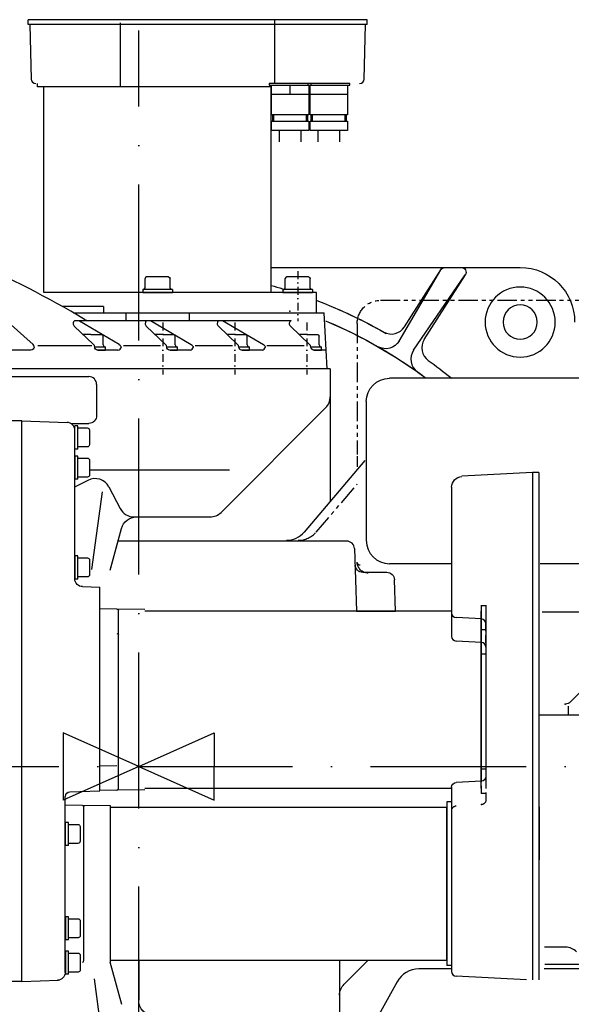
# Model space of a CAD drawing. Extents: x 98 to 2541, y 521 to 1479.
# Tile 4 of 6: x 1824 to 2178, y 847 to 1479. Entities that reach past the tile are written whole.
import ezdxf

# ---------------------------------------------------------------- set-up
doc = ezdxf.new("R2010")
doc.units = 0
doc.header["$LTSCALE"] = 10
for name, pattern in [('DASHDOT', [1, 0.5, -0.25, 0, -0.25]), ('DASHED', [0.75, 0.5, -0.25]), ('GEN7', [15, 10, -2.5, 0, -2.5]), ('PHANTOM', [2.5, 1.25, -0.25, 0.25, -0.25, 0.25, -0.25])]:
    doc.linetypes.add(name, pattern=pattern)
doc.layers.get('0').update_dxf_attribs({"linetype": 'CONTINUOUS'})
doc.layers.add('4', color=3, linetype='CONTINUOUS')
doc.layers.add('7', color=4, linetype='GEN7')

msp = doc.modelspace()

# ---------------------------------------------------------------- linework, layer by layer
at = {"linetype": 'CONTINUOUS'}
for p, q in [((2046.77, 1479), (1829.06, 1479)), ((1829.06, 1476), (1829.06, 1479)), ((2046.77, 1479), (1829.06, 1479)), ((1829.06, 1476), (1829.06, 1479)), ((1987.13, 1479), (1987.13, 1438)), ((1987.13, 1479), (1987.13, 1438)), ((2046.77, 1476), (2046.77, 1479)), ((2046.77, 1476), (2046.77, 1479)), ((2046.77, 1476), (1829.06, 1476)), ((2046.77, 1476), (1829.06, 1476)), ((1830.06, 1476, -0.27), (1830.98, 1440.92, -0.27)), ((1830.06, 1476, -0.27), (1830.98, 1440.92, -0.27)), ((1888.13, 1477), (1888.13, 1436)), ((1888.13, 1477), (1888.13, 1436)), ((2044.85, 1440.92, -0.27), (2045.77, 1476, -0.27)), ((2044.85, 1440.92, -0.27), (2045.77, 1476, -0.27)), ((1835.06, 1436), (1835.06, 1438)), ((1835.06, 1436), (1835.06, 1438)), ((1924.44, 1436), (1835.06, 1436)), ((1924.44, 1436), (1835.06, 1436)), ((1839.13, 1304), (1839.13, 1436)), ((1985.13, 1436), (1839.13, 1436)), ((1985.13, 1436), (1964.06, 1436)), ((1985.13, 1436), (1964.06, 1436)), ((1985.13, 1304), (1985.13, 1436)), ((1985.13, 1304), (1985.13, 1436)), ((1997.32, 1431), (1997.32, 1437)), ((1997.32, 1431), (1997.32, 1437)), ((2009.32, 1431), (1985.32, 1431)), ((2009.32, 1431), (1985.32, 1431)), ((2034.13, 1431), (2010.13, 1431)), ((2034.13, 1431), (2010.13, 1431)), ((1986.07, 1414), (1986.07, 1418)), ((1986.07, 1414), (1986.07, 1418)), ((1986.77, 1414), (1986.77, 1418)), ((1986.77, 1414), (1986.77, 1418)), ((2007.87, 1414), (2007.87, 1418)), ((2007.87, 1414), (2007.87, 1418)), ((2008.57, 1414), (2008.57, 1418)), ((2008.57, 1414), (2008.57, 1418)), ((2010.88, 1414), (2010.88, 1418)), ((2010.88, 1414), (2010.88, 1418)), ((2011.58, 1414), (2011.58, 1418)), ((2011.58, 1414), (2011.58, 1418)), ((2032.68, 1414), (2032.68, 1418)), ((2032.68, 1414), (2032.68, 1418)), ((2033.38, 1414), (2033.38, 1418)), ((2033.38, 1414), (2033.38, 1418)), ((1990.32, 1408), (1990.32, 1400.54)), ((1990.32, 1408), (1990.32, 1400.54)), ((2004.32, 1400.54), (2004.32, 1408)), ((2004.32, 1400.54), (2004.32, 1408)), ((2015.13, 1408), (2015.13, 1400.54)), ((2015.13, 1408), (2015.13, 1400.54)), ((2029.13, 1400.54), (2029.13, 1408)), ((2029.13, 1400.54), (2029.13, 1408)), ((1912.13, 1314), (1905.13, 1314)), ((1912.13, 1314), (1905.13, 1314)), ((1919.13, 1314), (1912.13, 1314)), ((1919.13, 1314), (1912.13, 1314)), ((1985.13, 1320), (2145, 1320)), ((1985.13, 1320), (2145, 1320)), ((1991.98, 1320), (2145, 1320)), ((1991.98, 1320), (2145, 1320)), ((2002.13, 1314), (1995.13, 1314)), ((2002.13, 1314), (1995.13, 1314)), ((2009.13, 1314), (2002.13, 1314)), ((2009.13, 1314), (2002.13, 1314)), ((2067.28, 1272.85), (2094.03, 1318.51)), ((2067.28, 1272.85), (2094.03, 1318.51)), ((2070.73, 1281.96), (2094.08, 1318.61)), ((2070.73, 1281.96), (2094.08, 1318.61)), ((2076.54, 1266.91), (2109.76, 1315.3)), ((2076.54, 1266.91), (2109.76, 1315.3)), ((2083.38, 1273.9), (2109.82, 1315.39)), ((2083.38, 1273.9), (2109.82, 1315.39)), ((1904.13, 1307), (1904.13, 1313)), ((1904.13, 1307), (1904.13, 1313)), ((1920.13, 1307), (1920.13, 1313)), ((1920.13, 1307), (1920.13, 1313)), ((1994.13, 1307), (1994.13, 1313)), ((1994.13, 1307), (1994.13, 1313)), ((2010.13, 1307), (2010.13, 1313)), ((2010.13, 1307), (2010.13, 1313)), ((1912.13, 1304), (1839.13, 1304)), ((1912.13, 1304), (1839.13, 1304)), ((1902.63, 1306), (1902.63, 1304)), ((1902.63, 1306), (1902.63, 1304)), ((1912.13, 1306), (1902.63, 1306)), ((1912.13, 1306), (1902.63, 1306)), ((1902.63, 1304), (1912.13, 1304)), ((1902.63, 1304), (1912.13, 1304)), ((1921.63, 1306), (1912.13, 1306)), ((1921.63, 1306), (1912.13, 1306)), ((1912.13, 1304), (1921.63, 1304)), ((1912.13, 1304), (1921.63, 1304)), ((2014.13, 1304), (1912.13, 1304)), ((2014.13, 1304), (1912.13, 1304)), ((1921.63, 1306), (1921.63, 1304)), ((1921.63, 1306), (1921.63, 1304)), ((1992.63, 1306), (1992.63, 1304)), ((1992.63, 1306), (1992.63, 1304)), ((1992.63, 1306), (1993.13, 1306)), ((1992.63, 1306), (1993.13, 1306)), ((2002.13, 1306), (1992.63, 1306)), ((2002.13, 1306), (1992.63, 1306)), ((1992.63, 1304), (2002.13, 1304)), ((1992.63, 1304), (2002.13, 1304)), ((2011.63, 1306), (2002.13, 1306)), ((2011.63, 1306), (2002.13, 1306)), ((2002.13, 1304), (2011.63, 1304)), ((2002.13, 1304), (2011.63, 1304)), ((2011.63, 1306), (2011.63, 1304)), ((2011.63, 1306), (2011.63, 1304)), ((2014.13, 1291), (2014.13, 1304)), ((2014.13, 1291), (2014.13, 1304)), ((1877.32, 1295), (1851.01, 1295)), ((1877.32, 1295), (1851.01, 1295)), ((1877.32, 1295), (1877.32, 1291)), ((1877.32, 1295), (1877.32, 1291)), ((1858.16, 1291), (2007.13, 1291)), ((1858.16, 1291), (2007.13, 1291)), ((1877.32, 1291), (2019.13, 1291)), ((1877.32, 1291), (2019.13, 1291)), ((1891.85, 1291), (1891.85, 1286)), ((1891.85, 1291), (1891.85, 1286)), ((1932.41, 1291), (1932.41, 1286)), ((1932.41, 1291), (1932.41, 1286)), ((2007.13, 1291), (2019.13, 1291)), ((2007.13, 1291), (2019.13, 1291)), ((2021, 1255), (2019.13, 1291)), ((2021, 1255), (2019.13, 1291)), ((1832.14, 1270.59), (1816.14, 1284.97)), ((1832.14, 1270.59), (1816.14, 1284.97)), ((1870.98, 1270.6), (1858.64, 1282.34)), ((1870.98, 1270.6), (1858.64, 1282.34)), ((1858.85, 1286), (1997.87, 1286)), ((1858.85, 1286), (1997.87, 1286)), ((1887.56, 1270.54), (1861.95, 1285.66)), ((1887.56, 1270.54), (1861.95, 1285.66)), ((1904.91, 1282.34), (1917.25, 1270.6)), ((1904.91, 1282.34), (1917.25, 1270.6)), ((1907.66, 1285.98), (1933.82, 1270.54)), ((1907.66, 1285.98), (1933.82, 1270.54)), ((1951.17, 1282.34), (1963.51, 1270.6)), ((1951.17, 1282.34), (1963.51, 1270.6)), ((1953.92, 1285.98), (1980.08, 1270.54)), ((1953.92, 1285.98), (1980.08, 1270.54)), ((1997.43, 1282.34), (2009.77, 1270.6)), ((1997.43, 1282.34), (2009.77, 1270.6)), ((1869.21, 1277), (1864.26, 1277)), ((1869.21, 1277), (1864.26, 1277)), ((1869.21, 1277), (1876.21, 1277)), ((1869.21, 1277), (1876.21, 1277)), ((1877.21, 1270.5), (1877.21, 1276)), ((1877.21, 1270.5), (1877.21, 1276)), ((1915.48, 1277), (1910.39, 1277)), ((1915.48, 1277), (1910.39, 1277)), ((1915.48, 1277), (1922.48, 1277)), ((1915.48, 1277), (1922.48, 1277)), ((1923.48, 1270.5), (1923.48, 1276)), ((1923.48, 1270.5), (1923.48, 1276)), ((1961.74, 1277), (1956.65, 1277)), ((1961.74, 1277), (1956.65, 1277)), ((1961.74, 1277), (1968.74, 1277)), ((1961.74, 1277), (1968.74, 1277)), ((1969.74, 1270.5), (1969.74, 1276)), ((1969.74, 1270.5), (1969.74, 1276)), ((2008, 1277), (2002.91, 1277)), ((2008, 1277), (2002.91, 1277)), ((2008, 1277), (2015, 1277)), ((2008, 1277), (2015, 1277)), ((2016, 1270.5), (2016, 1276)), ((2016, 1270.5), (2016, 1276)), ((1835.15, 1270), (1869.85, 1270)), ((1835.15, 1270), (1869.85, 1270)), ((1890.35, 1270), (1914.09, 1270)), ((1890.35, 1270), (1914.09, 1270)), ((1936.35, 1270), (1960.31, 1270)), ((1936.35, 1270), (1960.31, 1270)), ((1982.35, 1270), (2006.31, 1270)), ((1982.35, 1270), (2006.31, 1270)), ((1830.8, 1267), (1780.8, 1267)), ((1830.8, 1267), (1780.8, 1267)), ((1832.8, 1269.11), (1832.8, 1269)), ((1832.8, 1269.11), (1832.8, 1269)), ((1878.71, 1269), (1871.75, 1269)), ((1878.71, 1269), (1871.75, 1269)), ((1871.76, 1269.02), (1871.76, 1269)), ((1871.76, 1269.02), (1871.76, 1269)), ((1873.54, 1267), (1878.71, 1267)), ((1873.54, 1267), (1878.71, 1267)), ((1886.72, 1267), (1873.76, 1267)), ((1886.72, 1267), (1873.76, 1267)), ((1878.71, 1267), (1878.71, 1269)), ((1878.71, 1267), (1878.71, 1269)), ((1888.72, 1268.72), (1888.72, 1269)), ((1888.72, 1268.72), (1888.72, 1269)), ((1924.98, 1269), (1918.03, 1269)), ((1924.98, 1269), (1918.03, 1269)), ((1932.98, 1267), (1920.02, 1267)), ((1932.98, 1267), (1920.02, 1267)), ((1920.02, 1267), (1924.98, 1267)), ((1920.02, 1267), (1924.98, 1267)), ((1924.98, 1267), (1924.98, 1269)), ((1924.98, 1267), (1924.98, 1269)), ((1934.98, 1268.72), (1934.98, 1269)), ((1934.98, 1268.72), (1934.98, 1269)), ((1971.24, 1269), (1964.29, 1269)), ((1971.24, 1269), (1964.29, 1269)), ((1966.28, 1267), (1971.24, 1267)), ((1966.28, 1267), (1971.24, 1267)), ((1979.24, 1267), (1966.28, 1267)), ((1979.24, 1267), (1966.28, 1267)), ((1971.24, 1267), (1971.24, 1269)), ((1971.24, 1267), (1971.24, 1269)), ((1981.24, 1268.72), (1981.24, 1269)), ((1981.24, 1268.72), (1981.24, 1269)), ((2017.5, 1269), (2010.55, 1269)), ((2017.5, 1269), (2010.55, 1269)), ((2012.55, 1267), (2017.5, 1267)), ((2012.55, 1267), (2017.5, 1267)), ((2020.38, 1267), (2012.55, 1267)), ((2020.38, 1267), (2012.55, 1267)), ((2017.5, 1267), (2017.5, 1269)), ((2017.5, 1267), (2017.5, 1269)), ((2023, 1255), (1506, 1255)), ((2023, 1255), (1506, 1255)), ((2021, 1255), (1508, 1255)), ((2021, 1255), (1508, 1255)), ((2023, 1255), (2023, 1170.38)), ((2023, 1255), (2023, 1170.38)), ((1710, 1250), (1868, 1250)), ((1710, 1250), (1868, 1250)), ((1873, 1245), (1873, 1225)), ((1873, 1245), (1873, 1225)), ((2295.78, 1249), (2061.12, 1249)), ((2295.78, 1249), (2061.12, 1249)), ((2046.12, 1234), (2046.12, 1145)), ((2046.12, 1234), (2046.12, 1145)), ((2020.07, 1230.07), (1952.93, 1162.93)), ((2020.07, 1230.07), (1952.93, 1162.93)), ((1825, 1221.6), (1773.43, 1221.6)), ((1825, 862), (1825, 1221.6)), ((1825, 1221.6), (1854.02, 1220.59)), ((1856.73, 1220), (1868, 1220)), ((1859, 1120.29), (1859, 1215.59)), ((1860.9, 1218.45), (1859.03, 1218.45)), ((1859.03, 1203.59), (1859.03, 1218.45)), ((1860.9, 1203.59), (1860.9, 1218.45)), ((1860.9, 1217.15), (1866.99, 1217.15)), ((1868.4, 1215.74), (1868.4, 1206.36)), ((1860.9, 1203.59), (1859.03, 1203.59)), ((1866.99, 1204.96), (1860.9, 1204.96)), ((1861.01, 1199.04), (1859.13, 1199.04)), ((1859.13, 1184.18), (1859.13, 1199.04)), ((1861.01, 1184.18), (1861.01, 1199.04)), ((1861.01, 1197.74), (1867.1, 1197.74)), ((1868.51, 1196.33), (1868.51, 1186.95)), ((2045.19, 1196.31), (2006.29, 1150.31)), ((2045.19, 1196.31), (2006.29, 1150.31)), ((1958.37, 1190), (1868.67, 1190)), ((2153, 1188.5), (2107.63, 1186.12)), ((2157, 1188.5), (2153, 1188.5)), ((2153, 1188.5), (2153, 863)), ((2157, 1188.5), (2157, 863)), ((1867.45, 1183.46), (1858.78, 1179)), ((1861.01, 1184.18), (1859.13, 1184.18)), ((1867.1, 1185.55), (1861.01, 1185.55)), ((1870, 1126.28), (1876.82, 1176.13)), ((1880.94, 1179.23), (1888.19, 1165.37)), ((1880.94, 1179.23), (1888.19, 1165.37)), ((2101, 1179.04), (2101, 1083.39)), ((1895.44, 1160), (1945.86, 1160)), ((1895.44, 1160), (1945.86, 1160)), ((1895.44, 1160), (1910, 1160)), ((1895.44, 1160), (1910, 1160)), ((1881.62, 1125.88), (1888.98, 1152.65)), ((1882.02, 1127.35), (1888.98, 1152.65)), ((2033.6, 1144.5), (1886.91, 1144.5)), ((2038.6, 1139.67), (2040, 1099.5)), ((1859.11, 1120.16), (1859.11, 1135.03)), ((1860.98, 1135.03), (1859.11, 1135.03)), ((1860.98, 1120.16), (1860.98, 1135.03)), ((1860.98, 1133.72), (1867.07, 1133.72)), ((1868.48, 1132.31), (1868.48, 1122.94)), ((2043.95, 1124.5), (2059.3, 1124.5)), ((2101.23, 1130), (2061.12, 1130)), ((2329.36, 1130), (2157.82, 1130)), ((1860.98, 1120.16), (1859.11, 1120.16)), ((1867.07, 1121.53), (1860.98, 1121.53)), ((2065, 1099.5), (2064.3, 1119.67)), ((1864, 1115.33), (1875, 1114.94)), ((1875, 1000.09), (1875, 1114.94)), ((1886.02, 1100.91), (1875, 1101.11)), ((1904, 1100.6), (1886.02, 1100.91)), ((1887, 1001.29), (1887, 1099.91)), ((2100.88, 1099.6), (1904, 1099.6)), ((2040, 1099.5), (2065, 1099.5)), ((2120, 1103.41), (2120, 990.45)), ((2123, 1103.08), (2120, 1103.08)), ((2120, 1001.6), (2120, 1099.6)), ((2123, 1103.41), (2123, 990.81)), ((2120.16, 1094.54), (2103.84, 1095.4)), ((2345.65, 1099), (2159.16, 1099)), ((2123, 1087.48), (2120, 1087.48)), ((2123, 1087.48), (2120, 1087.48)), ((1875, 984.49), (1875, 1085.51)), ((1887, 985.69), (1887, 1084.31)), ((2120.12, 1079.54), (2103.84, 1080.4)), ((2120, 986), (2120, 1084)), ((2123, 1071.88), (2120, 1071.88)), ((2177.43, 1041.46), (2204.91, 1068.94)), ((2176, 1033), (2176, 1038.58)), ((2157, 1033), (2339.87, 1033)), ((1886.02, 1000.29), (1875, 1000.09)), ((2123, 998.12), (2120, 998.12)), ((1904, 986), (2100.88, 986)), ((2101, 986.61), (2101, 868.36)), ((2120.12, 990.46), (2103.84, 989.6)), ((1852.83, 867.82), (1852.83, 980.73)), ((1855.86, 983.73), (1875, 984.4)), ((1886.02, 984.69), (1875, 984.49)), ((1904, 985), (1886.02, 984.69)), ((2123, 982.52), (2120, 982.52)), ((1863.84, 974.99), (1852.83, 975.19)), ((1881.83, 974.68), (1863.84, 974.99)), ((1864.83, 875.37), (1864.83, 973.99)), ((1881.83, 874.68), (1881.83, 974.68)), ((2097.83, 973.68), (1881.83, 973.68)), ((2097.83, 875.68), (2097.83, 973.68)), ((2098, 977.16), (2098, 872.2)), ((2101, 977.16), (2098, 977.16)), ((2157.4, 940), (2157.4, 974)), ((1854.83, 964.08), (1852.95, 964.08)), ((1852.95, 949.21), (1852.95, 964.08)), ((1854.83, 949.21), (1854.83, 964.08)), ((1854.83, 962.77), (1860.92, 962.77)), ((1862.33, 961.36), (1862.33, 951.99)), ((1854.83, 949.21), (1852.95, 949.21)), ((1860.92, 950.58), (1854.83, 950.58)), ((1853.12, 888.69), (1853.12, 903.56)), ((1855, 903.56), (1853.12, 903.56)), ((1855, 888.69), (1855, 903.56)), ((1855, 902.25), (1861.09, 902.25)), ((1862.5, 900.84), (1862.5, 891.47)), ((1855, 888.69), (1853.12, 888.69)), ((1861.09, 890.06), (1855, 890.06)), ((1853.12, 866.64), (1853.12, 881.5)), ((1855, 881.5), (1853.12, 881.5)), ((1855, 866.64), (1855, 881.5)), ((1855, 880.2), (1861.09, 880.2)), ((1862.5, 878.79), (1862.5, 869.41)), ((2174.18, 884), (2160.53, 884)), ((1881.48, 874.62), (1888.98, 847.35)), ((1881.83, 875.68), (2097.83, 875.68)), ((1900, 875.61), (1900, 850)), ((2029, 875.97), (2029, 763.63)), ((2047.36, 875.68), (2031.93, 860.25)), ((2101, 872.2), (2098, 872.2)), ((2160.78, 873), (2339.87, 873)), ((1855, 866.64), (1853.12, 866.64)), ((1861.09, 868.01), (1855, 868.01)), ((2100.79, 870), (2079.94, 870)), ((2149, 863), (2103.84, 865.37)), ((2225.08, 870), (2160.5, 870)), ((1825, 862), (1773.55, 862)), ((1825, 862), (1848.56, 862.82)), ((1871.38, 863.67), (1876.82, 823.86)), ((2065.95, 861.76), (2049.22, 831.57)), ((2029, 853.18), (2029, 766.22))]:
    msp.add_line(p, q, dxfattribs=at)
at = {"linetype": 'DASHDOT'}
for p, q in [((2002.13, 1317.64), (2002.13, 1285.62)), ((2002.13, 1317.64), (2002.13, 1285.62)), ((1915.48, 1284.66), (1915.48, 1251.42)), ((1915.48, 1284.66), (1915.48, 1251.42)), ((1961.74, 1284.66), (1961.74, 1251.42)), ((1961.74, 1284.66), (1961.74, 1251.42)), ((2008, 1284.66), (2008, 1251.42)), ((2008, 1284.66), (2008, 1251.42))]:
    msp.add_line(p, q, dxfattribs=at)
at = {"linetype": 'PHANTOM'}
for p, q in [((2055.35, 1299), (2305.42, 1299)), ((2040.35, 1284), (2040.35, 1200)), ((2040.35, 1199), (2040.35, 1192.15)), ((2040.35, 1199), (2040.35, 1192.15)), ((2013.9, 1150.21), (2040.35, 1180.94)), ((2013.9, 1150.21), (2040.35, 1180.94))]:
    msp.add_line(p, q, dxfattribs=at)
at = {"linetype": 'DASHED'}
for p, q in [((2120, 1075.06), (2120, 1087.48)), ((2123, 1079.19), (2123, 1091.55)), ((2120, 994.94), (2120, 982.52)), ((2123, 990.81), (2123, 978.45))]:
    msp.add_line(p, q, dxfattribs=at)
at = {"linetype": 'CONTINUOUS'}
for points in [[(2010.82, 1437, 0), (2010.82, 1438, 0), (1983.82, 1438, 0), (1983.82, 1437, 0), (2010.82, 1437, 0)], [(2010.82, 1437, 0), (2010.82, 1438, 0), (1983.82, 1438, 0), (1983.82, 1437, 0), (2010.82, 1437, 0)], [(2009.32, 1437, 0), (2009.32, 1418, 0), (1985.32, 1418, 0), (1985.32, 1437, 0), (2009.32, 1437, 0)], [(2009.32, 1437, 0), (2009.32, 1418, 0), (1985.32, 1418, 0), (1985.32, 1437, 0), (2009.32, 1437, 0)], [(2035.63, 1437, 0), (2035.63, 1438, 0), (2008.63, 1438, 0), (2008.63, 1437, 0), (2035.63, 1437, 0)], [(2035.63, 1437, 0), (2035.63, 1438, 0), (2008.63, 1438, 0), (2008.63, 1437, 0), (2035.63, 1437, 0)], [(2034.13, 1437, 0), (2034.13, 1418, 0), (2010.13, 1418, 0), (2010.13, 1437, 0), (2034.13, 1437, 0)], [(2034.13, 1437, 0), (2034.13, 1418, 0), (2010.13, 1418, 0), (2010.13, 1437, 0), (2034.13, 1437, 0)], [(1985.32, 1408, 0), (1985.32, 1414, 0), (2009.32, 1414, 0), (2009.32, 1408, 0), (1985.32, 1408, 0)], [(1985.32, 1408, 0), (1985.32, 1414, 0), (2009.32, 1414, 0), (2009.32, 1408, 0), (1985.32, 1408, 0)], [(2010.13, 1408, 0), (2010.13, 1414, 0), (2034.13, 1414, 0), (2034.13, 1408, 0), (2010.13, 1408, 0)], [(2010.13, 1408, 0), (2010.13, 1414, 0), (2034.13, 1414, 0), (2034.13, 1408, 0), (2010.13, 1408, 0)]]:
    msp.add_polyline3d(points, dxfattribs=at)
at = {"linetype": 'CONTINUOUS', "extrusion": (0, 0, -1)}
for radius in [22.5, 22.5, 11, 11, 11, 11, 11, 11, 11, 11]:
    msp.add_circle((-2145, 1285, 0), radius, dxfattribs=at)
at = {"linetype": 'CONTINUOUS'}
for centre, radius, start, end in [((1833.98, 1441, -0.27), 3, 181.5, 270), ((1833.98, 1441, -0.27), 3, 181.5, 270), ((2041.85, 1441, -0.27), 3, 270, 358.5), ((2041.85, 1441, -0.27), 3, 270, 358.5), ((1556.16, 772.44, 0), 600, 58.994, 66.866), ((1556.16, 772.44, 0), 600, 58.994, 66.866), ((1905.13, 1313, 0), 1, 90, 180), ((1905.13, 1313, 0), 1, 90, 180), ((1995.13, 1313, 0), 1, 90, 180), ((1995.13, 1313, 0), 1, 90, 180), ((1903.13, 1307, 0), 1, 270, 0), ((1903.13, 1307, 0), 1, 270, 0), ((1993.13, 1307, 0), 1, 270, 0), ((1993.13, 1307, 0), 1, 270, 0), ((1860.23, 1284, 0), 2.3, 126.6867, 226.434), ((1860.23, 1284, 0), 2.3, 126.6867, 226.434), ((1867.81, 1291, 0), 5, 238.994, 270), ((1867.81, 1291, 0), 5, 238.994, 270), ((1906.49, 1284, 0), 2.3, 126.6867, 226.434), ((1906.49, 1284, 0), 2.3, 126.6867, 226.434), ((1952.75, 1284, 0), 2.3, 126.6867, 226.434), ((1952.75, 1284, 0), 2.3, 126.6867, 226.434), ((1999.01, 1284, 0), 2.3, 119.8568, 226.434), ((1999.01, 1284, 0), 2.3, 119.8568, 226.434), ((2062.3, 1287.33, 0), 10, 240.54, 327.5), ((2062.3, 1287.33, 0), 10, 240.54, 327.5), ((1830.8, 1269.11, 0), 2, 0, 48.052), ((1830.8, 1269.11, 0), 2, 0, 48.052), ((1869.76, 1269.02, 0), 2, 0, 52.252), ((1869.76, 1269.02, 0), 2, 0, 52.252), ((1878.71, 1270.5, 0), 1.5, 180, 270), ((1878.71, 1270.5, 0), 1.5, 180, 270), ((1916.02, 1269.02, 0), 2, 0, 52.252), ((1916.02, 1269.02, 0), 2, 0, 52.252), ((1924.98, 1270.5, 0), 1.5, 180, 270), ((1924.98, 1270.5, 0), 1.5, 180, 270), ((1962.28, 1269.02, 0), 2, 0, 52.252), ((1962.28, 1269.02, 0), 2, 0, 52.252), ((1971.24, 1270.5, 0), 1.5, 180, 270), ((1971.24, 1270.5, 0), 1.5, 180, 270), ((2008.55, 1269.02, 0), 2, 0, 52.252), ((2008.55, 1269.02, 0), 2, 0, 52.252), ((2017.5, 1270.5, 0), 1.5, 180, 270), ((2017.5, 1270.5, 0), 1.5, 180, 270), ((2091.82, 1268.52, 0), 10, 147.5, 234.46), ((2091.82, 1268.52, 0), 10, 147.5, 234.46), ((1886.72, 1269, 0), 2, 270, 0), ((1886.72, 1269, 0), 2, 270, 0), ((1932.98, 1269, 0), 2, 270, 0), ((1932.98, 1269, 0), 2, 270, 0), ((1979.24, 1269, 0), 2, 270, 0), ((1979.24, 1269, 0), 2, 270, 0), ((2084.79, 1261.25, 0), 10, 145.5352, 234.727), ((2084.79, 1261.25, 0), 10, 145.5352, 234.727), ((1868, 1245, 0), 5, 0, 90), ((1868, 1245, 0), 5, 0, 90), ((2013, 1237.14, 0), 10, 315, 0), ((2013, 1237.14, 0), 10, 315, 0), ((1854.02, 1215.59, 0), 5, 0, 90), ((1872.08, 1174.6, 0), 10, 27.605, 117.5593), ((1897.06, 1170, 0), 10, 207.605, 270), ((1897.06, 1170, 0), 10, 207.605, 270), ((1945.86, 1170, 0), 10, 270, 315), ((1945.86, 1170, 0), 10, 270, 315), ((1994.84, 1160, 0), 15, 270, 319.779), ((1994.84, 1160, 0), 15, 270, 319.779), ((2033.6, 1139.5, 0), 5, 2, 90), ((2061.12, 1145, 0), 15, 180, 270), ((2061.12, 1145, 0), 15, 180, 270), ((2104, 1098.39, 0), 3, 180, 267), ((2120, 1091.55, 0), 3, 0, 87), ((2104, 1083.39, 0), 3, 180, 267), ((2119.97, 1076.55, 0), 3, 0, 87), ((1886, 985.69, 0), 1, 271, 0), ((2174.18, 874, 0), 10, 45, 90), ((1863.83, 875.37, 0), 1, 271, 0), ((2079.94, 854, 0), 16, 90, 151), ((2104, 868.36, 0), 3, 180, 267)]:
    msp.add_arc(centre, radius, start, end, dxfattribs=at)
at = {"linetype": 'CONTINUOUS', "extrusion": (1.18971e-23, 1.18971e-23, -1)}
msp.add_arc((-1919.13, 1313, 0), 1, 90, 180, dxfattribs=at)
msp.add_arc((-1919.13, 1313, 0), 1, 90, 180, dxfattribs=at)
at = {"linetype": 'CONTINUOUS', "extrusion": (-3.97715e-24, -3.97715e-24, -1)}
msp.add_arc((-2009.13, 1313, 0), 1, 90, 180, dxfattribs=at)
msp.add_arc((-2009.13, 1313, 0), 1, 90, 180, dxfattribs=at)
at = {"linetype": 'CONTINUOUS', "extrusion": (-4.18902e-24, 7.63557e-24, -1)}
msp.add_arc((-2096.61, 1317, 0), 3, 32.5, 90, dxfattribs=at)
msp.add_arc((-2096.61, 1317, 0), 3, 32.5, 90, dxfattribs=at)
at = {"linetype": 'CONTINUOUS', "extrusion": (1.06906e-24, -4.04293e-23, -1)}
msp.add_arc((-2107.29, 1317, 0), 3, 90, 212.5, dxfattribs=at)
msp.add_arc((-2107.29, 1317, 0), 3, 90, 212.5, dxfattribs=at)
at = {"linetype": 'CONTINUOUS', "extrusion": (3.39917e-25, 3.39916e-25, -1)}
msp.add_arc((-2145, 1285, 0), 35, 90, 180, dxfattribs=at)
msp.add_arc((-2145, 1285, 0), 35, 90, 180, dxfattribs=at)
at = {"linetype": 'CONTINUOUS', "extrusion": (4.47347e-25, 4.47348e-25, -1)}
msp.add_arc((-2145, 1285, 0), 35, 90, 180, dxfattribs=at)
msp.add_arc((-2145, 1285, 0), 35, 90, 180, dxfattribs=at)
at = {"linetype": 'CONTINUOUS', "extrusion": (4.53975e-23, 1.57255e-22, -1)}
msp.add_arc((-1900, 1000, 0), 320, 105.429, 106.776, dxfattribs=at)
msp.add_arc((-1900, 1000, 0), 320, 105.429, 106.776, dxfattribs=at)
at = {"linetype": 'CONTINUOUS', "extrusion": (-1.44055e-23, -1.44055e-23, -1)}
msp.add_arc((-1921.13, 1307, 0), 1, 270, 0, dxfattribs=at)
msp.add_arc((-1921.13, 1307, 0), 1, 270, 0, dxfattribs=at)
at = {"linetype": 'CONTINUOUS', "extrusion": (-1.6041e-23, -1.6041e-23, -1)}
msp.add_arc((-2011.13, 1307, 0), 1, 270, 0, dxfattribs=at)
msp.add_arc((-2011.13, 1307, 0), 1, 270, 0, dxfattribs=at)
at = {"linetype": 'CONTINUOUS', "extrusion": (1.87772e-25, 3.98822e-25, -1)}
msp.add_arc((-1900, 1000, 0), 320, 110.969, 119.46, dxfattribs=at)
msp.add_arc((-1900, 1000, 0), 320, 110.969, 119.46, dxfattribs=at)
at = {"linetype": 'PHANTOM', "extrusion": (-4.91283e-25, 4.91284e-25, -1)}
msp.add_arc((-2055.35, 1284, 0), 15, 0, 90, dxfattribs=at)
at = {"linetype": 'CONTINUOUS', "extrusion": (-3.76873e-24, -7.58713e-24, -1)}
msp.add_arc((-1900, 1000, 0), 320, 113.046, 119.784, dxfattribs=at)
at = {"linetype": 'CONTINUOUS', "extrusion": (5.06293e-24, 9.12679e-24, -1)}
msp.add_arc((-1900, 1000, 0), 310, 112.764, 125.273, dxfattribs=at)
msp.add_arc((-1900, 1000, 0), 310, 112.764, 125.273, dxfattribs=at)
at = {"linetype": 'CONTINUOUS', "extrusion": (-3.43838e-25, -6.01821e-25, -1)}
msp.add_arc((-1900, 1000, 0), 310, 113.08, 126.401, dxfattribs=at)
msp.add_arc((-1900, 1000, 0), 310, 113.08, 126.401, dxfattribs=at)
at = {"linetype": 'CONTINUOUS', "extrusion": (-1.70676e-23, -1.70676e-23, -1)}
msp.add_arc((-1876.21, 1276, 0), 1, 90, 180, dxfattribs=at)
msp.add_arc((-1876.21, 1276, 0), 1, 90, 180, dxfattribs=at)
at = {"linetype": 'CONTINUOUS', "extrusion": (9.02004e-24, 9.02003e-24, -1)}
msp.add_arc((-1922.48, 1276, 0), 1, 90, 180, dxfattribs=at)
msp.add_arc((-1922.48, 1276, 0), 1, 90, 180, dxfattribs=at)
at = {"linetype": 'CONTINUOUS', "extrusion": (9.87937e-24, 9.87937e-24, -1)}
msp.add_arc((-1968.74, 1276, 0), 1, 90, 180, dxfattribs=at)
msp.add_arc((-1968.74, 1276, 0), 1, 90, 180, dxfattribs=at)
at = {"linetype": 'CONTINUOUS', "extrusion": (1.10293e-23, 1.10293e-23, -1)}
msp.add_arc((-2015, 1276, 0), 1, 90, 180, dxfattribs=at)
msp.add_arc((-2015, 1276, 0), 1, 90, 180, dxfattribs=at)
at = {"linetype": 'CONTINUOUS', "extrusion": (0, 0, -1)}
for centre in [(-1886.72, 1268.72, 0), (-1886.72, 1268.72, 0), (-1932.98, 1268.72, 0), (-1932.98, 1268.72, 0), (-1979.24, 1268.72, 0), (-1979.24, 1268.72, 0)]:
    msp.add_arc(centre, 2, 114.796, 180, dxfattribs=at)
at = {"linetype": 'CONTINUOUS', "extrusion": (6.87299e-25, -2.57203e-24, -1)}
msp.add_arc((-2058.65, 1277.9, 0), 10, 210.356, 299.7216, dxfattribs=at)
msp.add_arc((-2058.65, 1277.9, 0), 10, 210.356, 299.7216, dxfattribs=at)
at = {"linetype": 'CONTINUOUS', "extrusion": (6.33237e-24, -6.33237e-24, -1)}
msp.add_arc((-1830.8, 1269, 0), 2, 180, 270, dxfattribs=at)
msp.add_arc((-1830.8, 1269, 0), 2, 180, 270, dxfattribs=at)
at = {"linetype": 'CONTINUOUS', "extrusion": (-5.94853e-24, -5.94853e-24, -1)}
msp.add_arc((-1873.76, 1269, 0), 2, 270, 0, dxfattribs=at)
msp.add_arc((-1873.76, 1269, 0), 2, 270, 0, dxfattribs=at)
at = {"linetype": 'CONTINUOUS', "extrusion": (8.34186e-24, 8.34186e-24, -1)}
msp.add_arc((-1920.02, 1269, 0), 2, 270, 0, dxfattribs=at)
msp.add_arc((-1920.02, 1269, 0), 2, 270, 0, dxfattribs=at)
at = {"linetype": 'CONTINUOUS', "extrusion": (-3.55042e-24, -3.55042e-24, -1)}
msp.add_arc((-1966.28, 1269, 0), 2, 270, 0, dxfattribs=at)
msp.add_arc((-1966.28, 1269, 0), 2, 270, 0, dxfattribs=at)
at = {"linetype": 'CONTINUOUS', "extrusion": (1.98857e-24, 1.98857e-24, -1)}
msp.add_arc((-2012.55, 1269, 0), 2, 270, 0, dxfattribs=at)
msp.add_arc((-2012.55, 1269, 0), 2, 270, 0, dxfattribs=at)
at = {"linetype": 'CONTINUOUS', "extrusion": (2.81656e-23, 3.71517e-23, -1)}
msp.add_arc((-1900, 1000, 0), 320, 125.54, 128.793, dxfattribs=at)
msp.add_arc((-1900, 1000, 0), 320, 125.54, 128.793, dxfattribs=at)
at = {"linetype": 'CONTINUOUS', "extrusion": (1.46174e-22, 2.02026e-22, -1)}
msp.add_arc((-1900, 1000, 0), 310, 125.273, 126.502, dxfattribs=at)
msp.add_arc((-1900, 1000, 0), 310, 125.273, 126.502, dxfattribs=at)
at = {"linetype": 'CONTINUOUS', "extrusion": (-2.0448e-25, 2.04479e-25, -1)}
msp.add_arc((-2061.12, 1234, 0), 15, 0, 90, dxfattribs=at)
msp.add_arc((-2061.12, 1234, 0), 15, 0, 90, dxfattribs=at)
at = {"linetype": 'CONTINUOUS', "extrusion": (-5.74703e-22, -7.52891e-22, -1)}
msp.add_arc((-2113.01, 1265, 0), 20, 305.9177, 308.7933, dxfattribs=at)
msp.add_arc((-2113.01, 1265, 0), 20, 305.9177, 308.7933, dxfattribs=at)
at = {"linetype": 'CONTINUOUS', "extrusion": (-5.03157e-25, 5.03158e-25, -1)}
msp.add_arc((-1868, 1225, 0), 5, 180, 270, dxfattribs=at)
msp.add_arc((-1868, 1225, 0), 5, 180, 270, dxfattribs=at)
at = {"linetype": 'CONTINUOUS', "extrusion": (-2.82819e-24, -2.82819e-24, -1)}
msp.add_arc((-1867, 1215.74, 0), 1.41, 90, 180, dxfattribs=at)
at = {"linetype": 'CONTINUOUS', "extrusion": (9.27897e-24, -9.27897e-24, -1)}
msp.add_arc((-1867, 1206.36, 0), 1.41, 180, 270, dxfattribs=at)
at = {"linetype": 'CONTINUOUS', "extrusion": (1.20286e-24, 1.20287e-24, -1)}
msp.add_arc((-1867.1, 1196.33, 0), 1.41, 90, 180, dxfattribs=at)
at = {"linetype": 'CONTINUOUS', "extrusion": (-1.10482e-23, 1.10482e-23, -1)}
msp.add_arc((-1867.1, 1186.95, 0), 1.41, 180, 270, dxfattribs=at)
at = {"linetype": 'CONTINUOUS', "extrusion": (-2.21221e-24, 2.09931e-24, -1)}
msp.add_arc((-2108, 1179.04, 0), 7, 0, 87, dxfattribs=at)
at = {"linetype": 'CONTINUOUS', "extrusion": (-8.66148e-25, 1.13649e-24, -1)}
msp.add_arc((-1898.62, 1150, 0), 10, 15.376, 90, dxfattribs=at)
msp.add_arc((-1898.62, 1150, 0), 10, 15.376, 90, dxfattribs=at)
at = {"linetype": 'PHANTOM'}
msp.add_arc((2002.53, 1160, 0), 15, 270, 319.779, dxfattribs=at)
msp.add_arc((2002.53, 1160, 0), 15, 270, 319.779, dxfattribs=at)
at = {"linetype": 'CONTINUOUS', "extrusion": (-3.64705e-24, -3.64705e-24, -1)}
for centre in [(-1867.07, 1132.31, 0), (-1861.09, 878.79, 0)]:
    msp.add_arc(centre, 1.41, 90, 180, dxfattribs=at)
at = {"linetype": 'PHANTOM', "extrusion": (5.64373e-24, 5.50773e-24, -1)}
msp.add_arc((-2042.35, 1131.01, 0), 2, 270, 1.3975, dxfattribs=at)
msp.add_arc((-2042.35, 1131.01, 0), 2, 270, 1.3975, dxfattribs=at)
at = {"linetype": 'PHANTOM', "extrusion": (-6.71605e-25, -6.99437e-25, -1)}
msp.add_arc((-2047.35, 1131, 0), 7, 270, 357.6741, dxfattribs=at)
msp.add_arc((-2047.35, 1131, 0), 7, 270, 357.6741, dxfattribs=at)
at = {"linetype": 'CONTINUOUS', "extrusion": (4.52077e-25, 4.68138e-25, -1)}
msp.add_arc((-2043.95, 1129.5, 0), 5, 270, 358, dxfattribs=at)
at = {"linetype": 'CONTINUOUS', "extrusion": (3.10213e-24, 3.21235e-24, -1)}
msp.add_arc((-2059.3, 1119.5, 0), 5, 90, 178, dxfattribs=at)
at = {"linetype": 'CONTINUOUS', "extrusion": (-4.15073e-25, -4.15075e-25, -1)}
msp.add_arc((-1864, 1120.29, 0), 5, 270, 0, dxfattribs=at)
at = {"linetype": 'CONTINUOUS', "extrusion": (-4.06388e-24, 4.06388e-24, -1)}
msp.add_arc((-1867.07, 1122.94, 0), 1.41, 180, 270, dxfattribs=at)
at = {"linetype": 'CONTINUOUS', "extrusion": (-8.47656e-24, -8.32989e-24, -1)}
msp.add_arc((-1886, 1099.91, 0), 1, 91, 180, dxfattribs=at)
at = {"linetype": 'CONTINUOUS', "extrusion": (1.35628e-23, 1.33282e-23, -1)}
msp.add_arc((-1886, 1084.31, 0), 1, 91, 180, dxfattribs=at)
at = {"linetype": 'CONTINUOUS', "extrusion": (-2.28179e-23, 1.89379e-23, -1)}
msp.add_arc((-2173.9, 1045, 0), 5, 225, 270, dxfattribs=at)
at = {"linetype": 'CONTINUOUS', "extrusion": (-3.4232e-24, 3.24849e-24, -1)}
msp.add_arc((-2119.97, 993.45, 0), 3, 180, 267, dxfattribs=at)
at = {"linetype": 'CONTINUOUS', "extrusion": (5.47587e-25, -5.19642e-25, -1)}
msp.add_arc((-2104, 986.61, 0), 3, 0, 87, dxfattribs=at)
at = {"linetype": 'CONTINUOUS', "extrusion": (-3.21507e-24, 3.10476e-24, -1)}
msp.add_arc((-1855.96, 980.73, 0), 3, 0, 88, dxfattribs=at)
at = {"linetype": 'CONTINUOUS', "extrusion": (8.18058e-24, 8.03904e-24, -1)}
msp.add_arc((-1863.83, 973.99, 0), 1, 91, 180, dxfattribs=at)
at = {"linetype": 'DASHED', "extrusion": (-4.22698e-25, 4.01125e-25, -1)}
msp.add_arc((-2104, 971.61, 0), 3, 0, 87, dxfattribs=at)
at = {"linetype": 'DASHED', "extrusion": (6.3644e-24, -6.03959e-24, -1)}
msp.add_arc((-2120, 978.45, 0), 3, 180, 267, dxfattribs=at)
at = {"linetype": 'CONTINUOUS', "extrusion": (1.47582e-24, 1.47582e-24, -1)}
msp.add_arc((-1860.92, 961.36, 0), 1.41, 90, 180, dxfattribs=at)
at = {"linetype": 'CONTINUOUS', "extrusion": (-3.37409e-24, 3.37409e-24, -1)}
for centre in [(-1860.92, 951.99, 0), (-1861.09, 869.41, 0)]:
    msp.add_arc(centre, 1.41, 180, 270, dxfattribs=at)
at = {"linetype": 'CONTINUOUS', "extrusion": (2.02173e-24, 2.02173e-24, -1)}
msp.add_arc((-1861.09, 900.84, 0), 1.41, 90, 180, dxfattribs=at)
at = {"linetype": 'CONTINUOUS', "extrusion": (9.00602e-24, -9.00602e-24, -1)}
msp.add_arc((-1861.09, 891.47, 0), 1.41, 180, 270, dxfattribs=at)
at = {"linetype": 'CONTINUOUS', "extrusion": (1.47385e-24, -1.47385e-24, -1)}
msp.add_arc((-1847.83, 867.82, 0), 5, 180, 270, dxfattribs=at)
at = {"linetype": 'CONTINUOUS', "extrusion": (4.86207e-24, -2.01394e-24, -1)}
msp.add_arc((-2039, 853.18, 0), 10, 0, 45, dxfattribs=at)
at = {"linetype": 'CONTINUOUS', "extrusion": (-1.32727e-24, -1.32727e-24, -1)}
msp.add_arc((-1910, 850, 0), 10, 270, 0, dxfattribs=at)
msp.add_arc((-1910, 850, 0), 10, 270, 0, dxfattribs=at)
at = {"linetype": 'CONTINUOUS'}
for p in [(1997.13, 1292), (1997.13, 1292), (2173.9, 1040)]:
    msp.add_point(p, dxfattribs=at)
at = {"linetype": 'DASHED'}
for p in [(2120.16, 1094.54), (2120.16, 975.46)]:
    msp.add_point(p, dxfattribs=at)
at = {"layer": '4'}
for p, q in [((1900, 1000), (1851.51, 1021.6, 0)), ((1851.51, 1021.6, 0), (1851.51, 978.4)), ((1900, 1000), (1948.49, 1021.6, 0)), ((1948.49, 1021.6, 0), (1948.49, 1000)), ((1900, 1000), (1851.51, 978.4, 0)), ((1900, 1000), (1948.49, 978.4, 0)), ((1948.49, 978.4, 0), (1948.49, 1000))]:
    msp.add_line(p, q, dxfattribs=at)
msp.add_point((1900, 1000), dxfattribs=at)
at = {"layer": '7'}
for p, q in [((1900, 522.72), (1900, 1472.07)), ((97.66, 1000), (2541.01, 1000))]:
    msp.add_line(p, q, dxfattribs=at)

doc.saveas('drawing.dxf')
